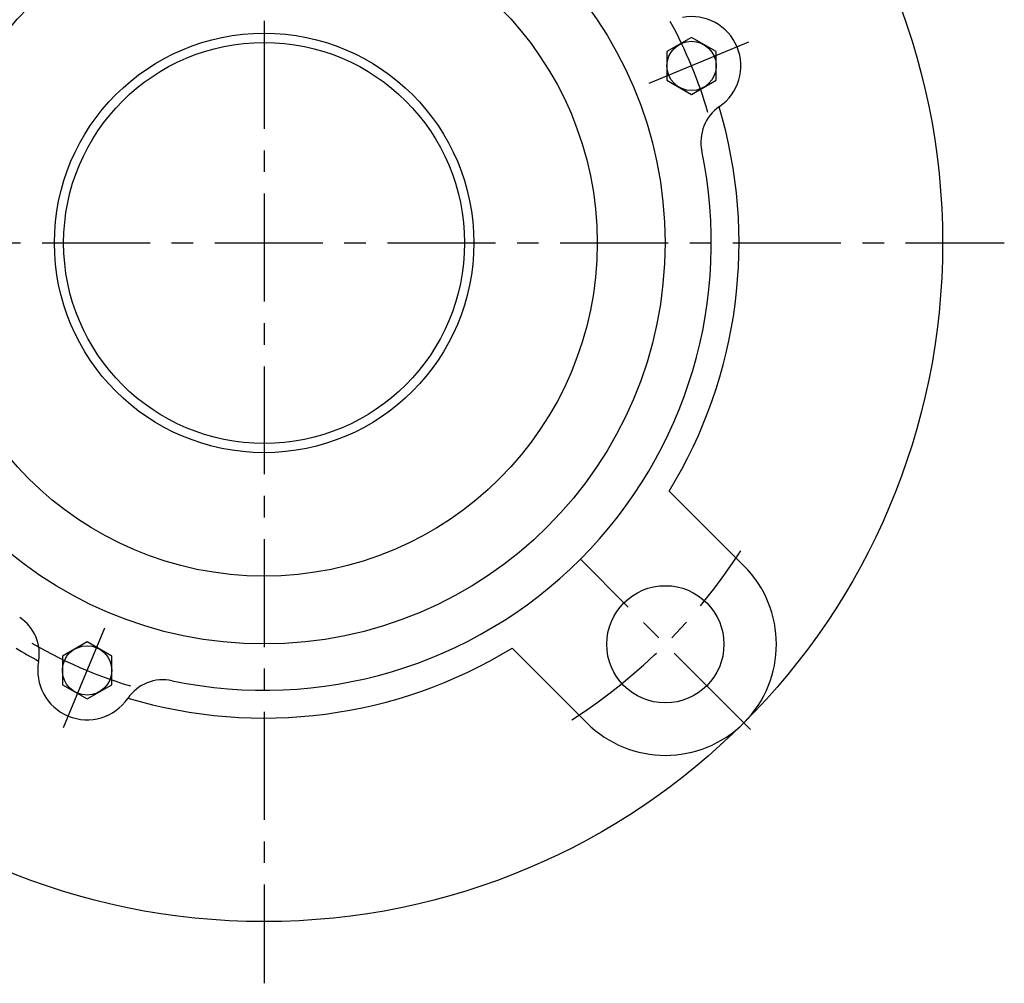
# Model space of a CAD drawing. Extents: x -120 to 282, y -120 to 282.
# Tile 2 of 8: x -40 to 120, y -120 to 36. Entities that reach past the tile are written whole.
import ezdxf

# ---------------------------------------------------------------- set-up
doc = ezdxf.new("R2010")
doc.units = 0
doc.header["$LTSCALE"] = 14
doc.linetypes.add('CENTER', pattern=[2, 1.25, -0.25, 0.25, -0.25])
doc.layers.get('0').update_dxf_attribs({"linetype": 'CONTINUOUS'})
doc.layers.add('CENTER', color=1, linetype='CENTER')

msp = doc.modelspace()

# ---------------------------------------------------------------- linework, layer by layer
for p, q in [((69.29, 33.32), (65.29, 31.01)), ((73.29, 31.01), (69.29, 33.32)), ((65.29, 31.01), (65.29, 26.39)), ((73.29, 26.39), (73.29, 31.01)), ((65.29, 26.39), (69.29, 24.08)), ((69.29, 24.08), (73.29, 26.39)), ((77.78, -52.33), (65.67, -40.21)), ((-28.7, -64.67), (-32.7, -66.98)), ((-24.7, -66.98), (-28.7, -64.67)), ((-32.7, -66.98), (-32.7, -71.6)), ((-24.7, -71.6), (-24.7, -66.98)), ((52.33, -77.78), (40.21, -65.67)), ((-32.7, -71.6), (-28.7, -73.91)), ((-28.7, -73.91), (-24.7, -71.6))]:
    msp.add_line(p, q)
for centre, radius in [((0, 0), 110), ((0, 0), 65), ((0, 0), 54), ((0, 0), 34), ((0, 0), 32.5), ((69.29, 28.7), 4), ((65.05, -65.05), 9.5), ((-28.7, -69.29), 4)]:
    msp.add_circle(centre, radius)
for centre, radius, start, end in [((69.29, 28.7), 8, 304.5638, 100.4362), ((0, 0), 77, 328.5189, 16.6568), ((77.8, 16.35), 7, 124.5638, 191.8673), ((0, 0), 72.5, 258.1327, 11.8673), ((65.05, -65.05), 18, 225, 45), ((-43.45, -66.57), 7, 349.5638, 56.8673), ((0, 0), 77, 238.5189, 241.6568), ((0, 0), 77, 253.3432, 301.4811), ((-28.7, -69.29), 8, 169.5638, 325.4362), ((-16.35, -77.8), 7, 78.1327, 145.4362)]:
    msp.add_arc(centre, radius, start, end)
at = {"layer": 'CENTER'}
for p, q in [((0, 120), (0, -120)), ((78.53, 32.53), (60.05, 24.87)), ((-120, 0), (120, 0)), ((78.84, -78.84), (51.27, -51.27)), ((-32.53, -78.53), (-24.87, -60.05))]:
    msp.add_line(p, q, dxfattribs=at)
for radius, start, end in [(75, 16.3855, 28.6145), (92, 302.8329, 327.1671), (75, 239.8549, 255.1451)]:
    msp.add_arc((0, 0), radius, start, end, dxfattribs=at)

doc.saveas('drawing.dxf')
